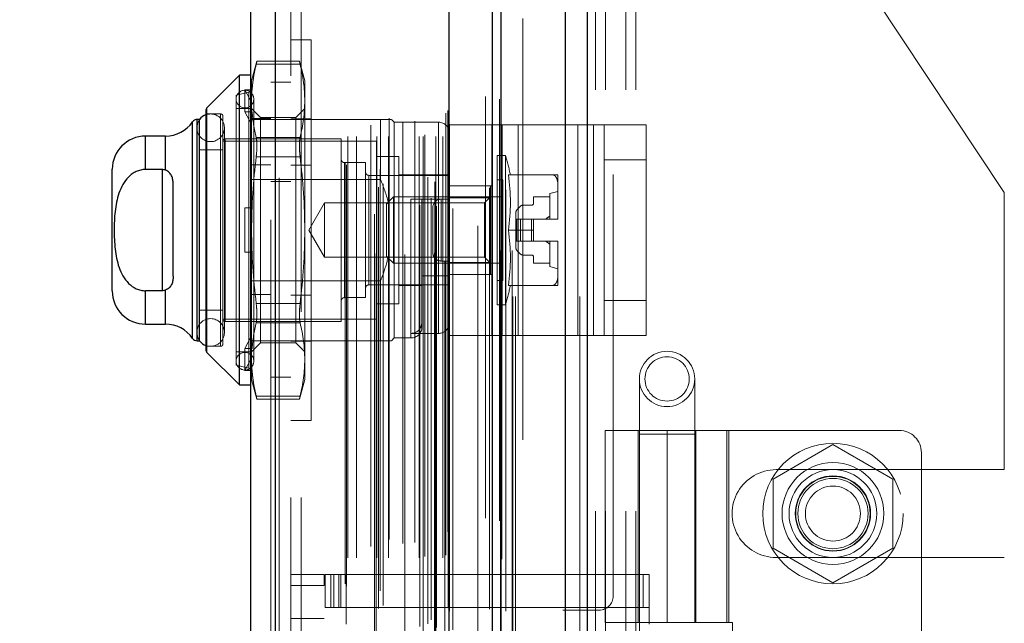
# Model space of a CAD drawing. Header units: inches. Extents: x 0.2 to 10.8, y 0.2 to 8.2.
# Tile 133 of 146: x 5.911 to 6.144, y 5.191 to 5.334. Entities that reach past the tile are written whole.
import ezdxf

# ---------------------------------------------------------------- set-up
doc = ezdxf.new("R2010")
doc.units = ezdxf.units.IN
doc.header["$MEASUREMENT"] = 0
doc.linetypes.add('HIDDEN', pattern=[0.07500000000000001, 0.05, -0.025])
doc.layers.add('DIMENSIONS', color=140, linetype='Continuous')
doc.styles.add('SLDTEXTSTYLE0', font='TXT', dxfattribs={"width": 0.7})
doc.dimstyles.new('SLDDIMSTYLE0', dxfattribs={"dimtxt": 0.0849609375, "dimasz": 0.13, "dimexe": 0, "dimexo": 0.0625, "dimgap": 0.021240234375, "dimtad": 0, "dimtih": 1, "dimtoh": 1, "dimlfac": 15, "dimrnd": 1e-09, "dimzin": 12, "dimdsep": 46, "dimtxsty": 'SLDTEXTSTYLE0', "dimsah": 1, "dimcen": 0.09, "dimadec": 0, "dimazin": 3, "dimtfac": 1, "dimtofl": 0, "dimtmove": 0, "dimatfit": 3, "dimfxl": 0, "dimfrac": 2, "dimtolj": 1, "dimtzin": 12, "dimarcsym": 0})

# ---------------------------------------------------------------- blocks, each defined once
blk = doc.blocks.new('_D_16')
at = {"layer": 'DIMENSIONS'}
for p, q in [((5.997191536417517, 5.35869554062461), (5.563346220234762, 5.358695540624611)), ((5.688346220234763, 5.358695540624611), (5.688346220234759, 4.423392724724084)), ((5.526772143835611, 4.269341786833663), (5.498242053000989, 4.269341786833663)), ((5.498242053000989, 4.269341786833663), (5.498242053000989, 4.13431092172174)), ((5.849920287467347, 4.269341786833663), (5.87845037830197, 4.269341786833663)), ((5.87845037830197, 4.269341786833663), (5.87845037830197, 4.13431092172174)), ((5.498242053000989, 4.13431092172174), (5.526772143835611, 4.13431092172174)), ((5.87845037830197, 4.13431092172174), (5.849920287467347, 4.13431092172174)), ((5.688346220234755, 3.326428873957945), (5.688346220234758, 4.115290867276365)), ((5.997191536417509, 3.326428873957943), (5.563346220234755, 3.326428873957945))]:
    blk.add_line(p, q, dxfattribs=at)
for points in [[(5.688346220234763, 5.358695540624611), (5.668346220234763, 5.228695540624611), (5.708346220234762, 5.228695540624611)], [(5.688346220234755, 3.326428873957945), (5.708346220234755, 3.456428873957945), (5.668346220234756, 3.456428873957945)]]:
    blk.add_solid(points, dxfattribs=at)
at = {"layer": 'DIMENSIONS', "char_height": 0.08333333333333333, "attachment_point": 1, "style": 'SLDTEXTSTYLE0'}
for s, insert in [('30.48', (5.52677213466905, 4.395784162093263)), ('774.3', (5.526772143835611, 4.241733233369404))]:
    blk.add_mtext(s, dxfattribs=dict(at, insert=insert))
blk = doc.blocks.new('_D_17')
at = {"layer": 'DIMENSIONS'}
for p, q in [((5.97272486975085, 5.450895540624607), (5.251643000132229, 5.450895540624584)), ((5.37664300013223, 5.450895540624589), (5.376643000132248, 4.913216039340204)), ((5.215068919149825, 4.783084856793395), (5.186538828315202, 4.783084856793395)), ((5.186538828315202, 4.783084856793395), (5.186538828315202, 4.648053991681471)), ((5.538217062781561, 4.783084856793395), (5.566747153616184, 4.783084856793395)), ((5.566747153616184, 4.783084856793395), (5.566747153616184, 4.648053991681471)), ((5.186538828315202, 4.648053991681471), (5.215068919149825, 4.648053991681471)), ((5.566747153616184, 4.648053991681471), (5.538217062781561, 4.648053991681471)), ((5.376643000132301, 3.234162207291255), (5.37664300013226, 4.494003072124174)), ((5.972724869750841, 3.234162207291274), (5.2516430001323, 3.234162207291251))]:
    blk.add_line(p, q, dxfattribs=at)
for points in [[(5.37664300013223, 5.450895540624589), (5.356643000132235, 5.320895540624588), (5.396643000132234, 5.32089554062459)], [(5.376643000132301, 3.234162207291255), (5.396643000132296, 3.364162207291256), (5.356643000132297, 3.364162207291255)]]:
    blk.add_solid(points, dxfattribs=at)
at = {"layer": 'DIMENSIONS', "char_height": 0.08333333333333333, "attachment_point": 1, "style": 'SLDTEXTSTYLE0'}
for s, insert in [('33.25', (5.215068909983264, 4.909527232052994)), ('844.6', (5.215068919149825, 4.755476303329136)), ('OPENING', (5.114605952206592, 4.601425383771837))]:
    blk.add_mtext(s, dxfattribs=dict(at, insert=insert))

msp = doc.modelspace()

# ---------------------------------------------------------------- linework, layer by layer
at = {"color": 7, "linetype": 'Continuous', "lineweight": 25}
for p, q in [((6.040094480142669, 3.168228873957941), (6.040094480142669, 5.523948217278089)), ((6.045185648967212, 5.52489243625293), (6.045185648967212, 3.168228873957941)), ((6.022724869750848, 3.168228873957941), (6.022724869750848, 5.516562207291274)), ((6.024833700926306, 3.168228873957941), (6.024833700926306, 5.516769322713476)), ((6.012482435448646, 3.189112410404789), (6.012482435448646, 5.495998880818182)), ((5.971265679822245, 3.196380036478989), (5.971265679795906, 5.488731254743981)), ((5.965315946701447, 5.48637513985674), (5.965315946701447, 3.198736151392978)), ((5.962691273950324, 5.320692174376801), (5.954971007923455, 5.312971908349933)), ((5.965315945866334, 5.320692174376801), (5.962691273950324, 5.320692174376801)), ((5.962691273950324, 5.247201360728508), (5.962691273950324, 5.320692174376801)), ((5.954817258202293, 5.255292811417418), (5.954817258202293, 5.312600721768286)), ((5.954971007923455, 5.254921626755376), (5.954971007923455, 5.312971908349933)), ((5.951573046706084, 5.258262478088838), (5.951573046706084, 5.309631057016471)), ((5.953218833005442, 5.31019348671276), (5.952650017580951, 5.31019348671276)), ((5.952650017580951, 5.25770004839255), (5.952650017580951, 5.31019348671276)), ((5.953242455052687, 5.25770004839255), (5.953242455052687, 5.31019348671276)), ((5.945111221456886, 5.306256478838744), (5.940381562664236, 5.306256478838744)), ((5.940381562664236, 5.298322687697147), (5.940381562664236, 5.306256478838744)), ((5.945111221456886, 5.298175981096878), (5.945111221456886, 5.306256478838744)), ((5.932507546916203, 5.269511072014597), (5.932507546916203, 5.298382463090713)), ((5.94431857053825, 5.298322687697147), (5.940381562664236, 5.298322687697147)), ((5.94431857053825, 5.298322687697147), (5.94431857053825, 5.269570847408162)), ((5.946943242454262, 5.272996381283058), (5.946943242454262, 5.294897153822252)), ((5.94431857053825, 5.269570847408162), (5.940381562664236, 5.269570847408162)), ((5.940381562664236, 5.261637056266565), (5.940381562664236, 5.269570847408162)), ((5.945111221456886, 5.261637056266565), (5.945111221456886, 5.269717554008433)), ((5.940381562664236, 5.261637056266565), (5.945111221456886, 5.261637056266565)), ((5.952650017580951, 5.25770004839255), (5.953218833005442, 5.25770004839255)), ((5.954971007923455, 5.254921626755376), (5.962691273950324, 5.247201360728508)), ((5.962691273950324, 5.247201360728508), (5.965315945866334, 5.247201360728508))]:
    msp.add_line(p, q, dxfattribs=at)
at = {"color": 7, "linetype": 'HIDDEN', "lineweight": 18}
for p, q in [((6.040094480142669, 3.168228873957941), (6.040094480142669, 5.523948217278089)), ((6.043488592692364, 3.168228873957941), (6.043488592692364, 5.523948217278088)), ((6.043488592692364, 3.168228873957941), (6.043488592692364, 5.523948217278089)), ((6.045185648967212, 5.52489243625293), (6.045185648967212, 3.168228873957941)), ((6.045185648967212, 3.168228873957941), (6.045185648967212, 5.524892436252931)), ((6.045185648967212, 3.168228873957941), (6.045185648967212, 5.524892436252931)), ((6.024833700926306, 3.168228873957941), (6.024833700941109, 5.516769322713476)), ((6.02752486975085, 3.168228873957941), (6.02752486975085, 5.516562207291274)), ((6.028227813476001, 3.168228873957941), (6.028227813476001, 5.516769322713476)), ((6.028227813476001, 3.168228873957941), (6.028227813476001, 5.516769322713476)), ((6.024630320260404, 3.179136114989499), (6.024630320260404, 5.50597517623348)), ((6.009102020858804, 3.186445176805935), (6.009102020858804, 5.498666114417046)), ((6.009102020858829, 3.18644517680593), (6.009102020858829, 5.49866611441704)), ((6.009442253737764, 3.189648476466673), (6.009442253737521, 5.495462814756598)), ((6.013315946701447, 3.189112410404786), (6.013315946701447, 5.495998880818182)), ((6.007391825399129, 3.190500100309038), (6.007391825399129, 5.494611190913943)), ((6.008185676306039, 3.19150400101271), (6.008185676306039, 5.493637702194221)), ((6.009034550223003, 5.495390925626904), (6.009034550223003, 3.189720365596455)), ((6.022026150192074, 5.494010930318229), (6.022026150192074, 3.191109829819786)), ((5.995652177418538, 3.194151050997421), (5.995652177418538, 5.490960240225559)), ((6.012181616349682, 3.194270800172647), (6.012181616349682, 5.490840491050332)), ((6.012181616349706, 3.194270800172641), (6.012181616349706, 5.490840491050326)), ((6.012542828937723, 3.193499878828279), (6.012542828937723, 5.4916114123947)), ((6.012564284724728, 3.193667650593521), (6.012564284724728, 5.491443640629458)), ((6.025916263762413, 3.193533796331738), (6.025916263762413, 5.491568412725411)), ((5.971265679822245, 5.488731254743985), (5.971265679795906, 3.19638003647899)), ((5.972099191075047, 3.196380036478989), (5.972099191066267, 5.48873125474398)), ((5.972099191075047, 5.488731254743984), (5.972099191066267, 3.19638003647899)), ((5.99679743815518, 3.194890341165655), (5.99679743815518, 5.490217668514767)), ((6.005473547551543, 5.489887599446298), (6.005473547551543, 3.195230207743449)), ((6.007367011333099, 3.19653779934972), (6.007367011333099, 5.488573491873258)), ((5.970115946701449, 5.486375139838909), (5.970115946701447, 3.198736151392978)), ((5.994707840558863, 5.487733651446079), (5.994707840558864, 3.197374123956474)), ((5.996119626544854, 3.198392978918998), (5.996119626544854, 5.486718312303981)), ((5.98775989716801, 3.200019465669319), (5.98775989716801, 5.485091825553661)), ((5.988106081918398, 3.19943488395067), (5.988106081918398, 5.485676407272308)), ((6.019276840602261, 5.484970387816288), (6.019276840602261, 3.200121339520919)), ((6.02497937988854, 3.205888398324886), (6.02497937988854, 5.479222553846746)), ((5.988426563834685, 3.206193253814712), (5.988426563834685, 5.478918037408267)), ((5.98842656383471, 3.206193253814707), (5.98842656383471, 5.478918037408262)), ((5.990452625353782, 3.206193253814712), (5.990452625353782, 5.478918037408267)), ((5.995110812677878, 5.478386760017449), (5.995110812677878, 3.206724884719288)), ((5.995280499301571, 3.206193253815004), (5.995280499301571, 5.478918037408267)), ((5.998036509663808, 3.206193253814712), (5.998036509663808, 5.478918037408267)), ((6.001934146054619, 5.478195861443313), (6.001934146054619, 3.206913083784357)), ((6.005373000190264, 3.206193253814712), (6.005373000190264, 5.478918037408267)), ((6.006311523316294, 5.478918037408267), (6.006311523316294, 3.206193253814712)), ((6.006311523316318, 3.206193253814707), (6.006311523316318, 5.478918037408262)), ((6.006644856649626, 3.206526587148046), (6.006644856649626, 5.478584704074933)), ((6.00897818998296, 5.478584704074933), (6.00897818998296, 3.206526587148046)), ((6.009311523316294, 3.206193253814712), (6.009311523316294, 5.478918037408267)), ((6.009311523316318, 5.478918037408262), (6.009311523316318, 3.206193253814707)), ((6.010970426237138, 3.206193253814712), (6.010970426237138, 5.478918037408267)), ((6.010970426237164, 3.206193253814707), (6.010970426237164, 5.478918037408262)), ((6.011644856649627, 3.20685992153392), (6.011644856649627, 5.478251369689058)), ((6.011644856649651, 3.206859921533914), (6.011644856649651, 5.478251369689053)), ((5.993899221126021, 3.208886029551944), (5.993899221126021, 5.476225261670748)), ((5.998251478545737, 3.210516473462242), (5.998251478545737, 5.474600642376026)), ((6.001496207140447, 3.209629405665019), (6.001496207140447, 5.475481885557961)), ((6.001496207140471, 3.209629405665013), (6.001496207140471, 5.475481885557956)), ((6.004340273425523, 3.209826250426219), (6.004340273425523, 5.47528391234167)), ((6.011449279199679, 5.476522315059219), (6.011449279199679, 3.208588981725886)), ((6.01170116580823, 3.21172379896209), (6.01170116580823, 5.473387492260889)), ((6.011701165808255, 3.211723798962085), (6.011701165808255, 5.473387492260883)), ((6.012138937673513, 3.212342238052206), (6.012138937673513, 5.472769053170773)), ((6.012138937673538, 3.2123422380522), (6.012138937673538, 5.472769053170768)), ((6.024399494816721, 3.214991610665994), (6.024399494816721, 5.470091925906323)), ((6.021092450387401, 3.2156146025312), (6.021092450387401, 5.469496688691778)), ((6.029924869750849, 3.234162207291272), (6.029924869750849, 5.450895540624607)), ((6.029924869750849, 3.234162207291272), (6.029924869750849, 5.450895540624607)), ((6.029924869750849, 3.234162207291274), (6.029924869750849, 5.450895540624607)), ((6.029924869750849, 3.234162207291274), (6.029924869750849, 5.450895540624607)), ((6.051391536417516, 5.19712887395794), (6.051391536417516, 5.450895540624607)), ((5.974915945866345, 5.42052231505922), (5.974915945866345, 3.264588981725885)), ((5.977315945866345, 5.420522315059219), (5.977315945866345, 3.264588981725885)), ((5.977315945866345, 5.42052231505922), (5.977315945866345, 3.264588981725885)), ((5.977315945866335, 3.264588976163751), (5.977315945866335, 5.420522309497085)), ((5.977315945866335, 3.264588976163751), (5.977315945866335, 5.420522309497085)), ((6.047191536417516, 4.91722887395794), (6.047191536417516, 5.358695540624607)), ((6.047191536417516, 4.917228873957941), (6.047191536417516, 5.358695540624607)), ((6.049591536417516, 4.917228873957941), (6.049591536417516, 5.358695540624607)), ((6.054391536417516, 4.917228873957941), (6.054391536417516, 5.358695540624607)), ((6.056791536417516, 4.917228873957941), (6.056791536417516, 5.358695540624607)), ((6.056791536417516, 4.917228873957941), (6.056791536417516, 5.358695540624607)), ((6.144191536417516, 5.292903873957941), (6.100491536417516, 5.358695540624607)), ((5.979715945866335, 5.329080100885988), (5.974915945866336, 5.329080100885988)), ((5.979715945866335, 5.329080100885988), (5.979715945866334, 5.23881343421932)), ((5.966829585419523, 5.324049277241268), (5.965578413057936, 5.319379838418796)), ((5.966664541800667, 5.323345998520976), (5.977090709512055, 5.323345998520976)), ((5.966664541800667, 5.323345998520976), (5.977090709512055, 5.323345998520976)), ((5.9769418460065, 5.324049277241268), (5.966813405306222, 5.324049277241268)), ((5.978176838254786, 5.319379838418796), (5.976925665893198, 5.324049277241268)), ((5.965578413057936, 5.316918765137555), (5.965578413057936, 5.319379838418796)), ((5.974915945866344, 5.319088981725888), (5.970115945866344, 5.319088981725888)), ((5.978176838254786, 5.314632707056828), (5.978176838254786, 5.319379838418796)), ((5.964909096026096, 5.316661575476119), (5.961903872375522, 5.315967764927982)), ((5.961903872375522, 5.251925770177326), (5.961903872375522, 5.315967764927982)), ((5.964003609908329, 5.312008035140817), (5.964003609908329, 5.317257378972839)), ((5.964003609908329, 5.317257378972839), (5.965682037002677, 5.317257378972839)), ((5.965578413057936, 5.31430309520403), (5.964003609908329, 5.317257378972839)), ((5.964909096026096, 5.251231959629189), (5.964909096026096, 5.316543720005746)), ((5.965682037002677, 5.317257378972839), (5.965578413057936, 5.316918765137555)), ((5.965578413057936, 5.316918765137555), (5.965578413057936, 5.31430309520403)), ((5.965578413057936, 5.31430309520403), (5.965578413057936, 5.311669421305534)), ((5.966103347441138, 5.25284440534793), (5.966103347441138, 5.315049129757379)), ((5.978176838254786, 5.283946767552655), (5.978176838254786, 5.314632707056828)), ((5.958229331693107, 5.311505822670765), (5.954817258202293, 5.311505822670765)), ((5.954971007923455, 5.312971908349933), (5.954971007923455, 5.254921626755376)), ((5.958229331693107, 5.256387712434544), (5.958229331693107, 5.311505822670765)), ((5.958754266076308, 5.256912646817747), (5.958754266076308, 5.310980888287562)), ((5.965315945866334, 5.312818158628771), (5.961903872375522, 5.312818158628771)), ((5.964003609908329, 5.312008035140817), (5.965682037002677, 5.312008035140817)), ((5.965578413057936, 5.309053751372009), (5.964003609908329, 5.312008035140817)), ((5.967709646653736, 5.31068692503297), (5.965578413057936, 5.312818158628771)), ((5.965682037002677, 5.312008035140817), (5.965578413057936, 5.311669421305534)), ((5.965578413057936, 5.283946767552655), (5.965578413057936, 5.311669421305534)), ((5.978176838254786, 5.31281815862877), (5.976045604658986, 5.31068692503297)), ((5.951573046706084, 5.309631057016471), (5.951573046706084, 5.258262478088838)), ((5.952650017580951, 5.31019348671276), (5.952650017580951, 5.25770004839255)), ((5.953242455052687, 5.31019348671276), (5.953218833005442, 5.31019348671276)), ((5.996155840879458, 5.31019348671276), (5.965315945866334, 5.31019348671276)), ((5.970115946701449, 5.310433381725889), (5.965315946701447, 5.310433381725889)), ((5.967709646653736, 5.307104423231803), (5.967709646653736, 5.31068692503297)), ((5.976045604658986, 5.31068692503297), (5.967709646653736, 5.31068692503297)), ((5.979715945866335, 5.310313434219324), (5.974915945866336, 5.310313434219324)), ((5.976045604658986, 5.307104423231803), (5.976045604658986, 5.31068692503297)), ((5.996155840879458, 5.295974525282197), (5.996155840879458, 5.31019348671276)), ((5.999436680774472, 5.309537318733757), (5.998780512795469, 5.31019348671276)), ((5.999436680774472, 5.258356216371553), (5.999436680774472, 5.309537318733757)), ((6.009935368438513, 5.309537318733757), (5.999436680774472, 5.309537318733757)), ((6.009935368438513, 5.259434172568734), (6.009935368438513, 5.309416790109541)), ((6.012560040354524, 5.258948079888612), (6.012560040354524, 5.308948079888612)), ((6.012560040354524, 5.308948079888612), (6.025061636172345, 5.308948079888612)), ((6.022560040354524, 5.258948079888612), (6.022560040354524, 5.308948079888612)), ((6.025061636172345, 5.258948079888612), (6.025061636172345, 5.308948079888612)), ((6.025061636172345, 5.308948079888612), (6.042975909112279, 5.308948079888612)), ((6.028810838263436, 5.258948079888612), (6.028810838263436, 5.308948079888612)), ((6.042975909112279, 5.258948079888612), (6.042975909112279, 5.308948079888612)), ((6.042975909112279, 5.308948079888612), (6.049226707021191, 5.308948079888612)), ((6.046725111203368, 5.258948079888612), (6.046725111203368, 5.308948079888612)), ((6.049226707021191, 5.308948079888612), (6.059226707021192, 5.308948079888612)), ((6.049226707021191, 5.300614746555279), (6.049226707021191, 5.308948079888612)), ((6.059226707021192, 5.308948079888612), (6.059226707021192, 5.300614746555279)), ((5.940381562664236, 5.306256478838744), (5.940381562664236, 5.298322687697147)), ((5.945111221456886, 5.306256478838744), (5.945111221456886, 5.298175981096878)), ((5.95256266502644, 5.308224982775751), (5.95256266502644, 5.259668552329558)), ((5.959124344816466, 5.259668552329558), (5.959124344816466, 5.308224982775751)), ((5.967709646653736, 5.257206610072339), (5.967709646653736, 5.307104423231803)), ((5.976045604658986, 5.257206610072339), (5.976045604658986, 5.307104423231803)), ((5.995237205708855, 5.305075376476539), (5.958754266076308, 5.305075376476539)), ((5.959279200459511, 5.262293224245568), (5.959279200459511, 5.305600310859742)), ((5.98683825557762, 5.305600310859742), (5.959279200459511, 5.305600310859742)), ((5.966664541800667, 5.30591941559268), (5.977090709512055, 5.30591941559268)), ((5.966664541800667, 5.30591941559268), (5.977090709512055, 5.30591941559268)), ((5.98683825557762, 5.262293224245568), (5.98683825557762, 5.305600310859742)), ((5.995237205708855, 5.26281815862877), (5.995237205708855, 5.305075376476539)), ((5.958754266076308, 5.30297563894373), (5.953242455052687, 5.30297563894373)), ((6.02384612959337, 5.266230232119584), (6.02384612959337, 5.301663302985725)), ((6.025799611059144, 5.301663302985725), (6.02384612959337, 5.301663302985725)), ((6.025799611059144, 5.266230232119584), (6.025799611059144, 5.301663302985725)), ((5.970115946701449, 5.299466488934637), (5.965315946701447, 5.299466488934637)), ((5.966664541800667, 5.301373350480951), (5.977090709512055, 5.30137335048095)), ((5.966664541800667, 5.30137335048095), (5.977090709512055, 5.30137335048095)), ((5.979715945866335, 5.299346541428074), (5.974915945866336, 5.299346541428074)), ((5.987625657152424, 5.26793626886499), (5.987625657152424, 5.299957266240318)), ((5.992612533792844, 5.299957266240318), (5.987625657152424, 5.299957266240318)), ((5.992612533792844, 5.26793626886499), (5.992612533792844, 5.299957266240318)), ((6.000486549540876, 5.301400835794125), (5.995237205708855, 5.301400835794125)), ((6.000486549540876, 5.266492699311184), (6.000486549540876, 5.301400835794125)), ((6.049226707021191, 5.267281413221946), (6.049226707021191, 5.300614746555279)), ((6.049226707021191, 5.300614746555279), (6.059226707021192, 5.300614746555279)), ((6.059226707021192, 5.267281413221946), (6.059226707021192, 5.300614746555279)), ((5.94431857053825, 5.298322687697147), (5.94431857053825, 5.269570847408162)), ((6.012560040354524, 5.296938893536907), (5.993399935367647, 5.296938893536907)), ((6.012560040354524, 5.297070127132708), (6.000486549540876, 5.297070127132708)), ((6.026510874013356, 5.297070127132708), (6.037020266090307, 5.297070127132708)), ((6.038281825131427, 5.294321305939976), (6.038281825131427, 5.297070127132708)), ((5.996155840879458, 5.295974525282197), (5.965315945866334, 5.295974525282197)), ((5.974915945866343, 5.295522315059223), (5.970115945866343, 5.295522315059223)), ((5.993399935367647, 5.270954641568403), (5.993399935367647, 5.296817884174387)), ((6.025158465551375, 5.295889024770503), (6.02384612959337, 5.295889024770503)), ((6.025158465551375, 5.272004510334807), (6.025158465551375, 5.295889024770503)), ((6.012560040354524, 5.294448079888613), (6.022560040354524, 5.294448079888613)), ((6.022271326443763, 5.294445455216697), (6.012560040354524, 5.294445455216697)), ((6.022271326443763, 5.291600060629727), (6.022271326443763, 5.294445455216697)), ((6.038281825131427, 5.293133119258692), (6.036313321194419, 5.29260818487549)), ((6.036313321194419, 5.286571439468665), (6.036313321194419, 5.29260818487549)), ((6.038281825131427, 5.286695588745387), (6.038281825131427, 5.294321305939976)), ((6.144191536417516, 5.227112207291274), (6.144191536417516, 5.292903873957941)), ((5.98290387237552, 5.290399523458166), (5.979178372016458, 5.283946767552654)), ((5.98290387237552, 5.277494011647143), (5.98290387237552, 5.290399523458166)), ((6.020850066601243, 5.290399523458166), (5.98290387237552, 5.290399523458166)), ((5.999209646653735, 5.291820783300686), (5.997599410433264, 5.290210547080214)), ((5.997599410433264, 5.277682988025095), (5.997599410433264, 5.290210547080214)), ((5.999209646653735, 5.276072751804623), (5.999209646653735, 5.291820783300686)), ((6.025158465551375, 5.291820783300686), (5.999209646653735, 5.291820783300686)), ((6.009935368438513, 5.291295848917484), (6.003373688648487, 5.291295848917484)), ((6.003373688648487, 5.291295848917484), (6.003373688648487, 5.258472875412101)), ((6.005998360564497, 5.260980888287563), (6.005998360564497, 5.291295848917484)), ((6.010560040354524, 5.291281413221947), (6.010560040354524, 5.276614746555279)), ((6.010560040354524, 5.291281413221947), (6.012560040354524, 5.291281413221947)), ((6.010560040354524, 5.276614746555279), (6.010560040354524, 5.291281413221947)), ((6.022271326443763, 5.291600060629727), (6.012560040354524, 5.291600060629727)), ((6.022271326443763, 5.291820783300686), (6.020850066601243, 5.290399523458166)), ((6.020850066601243, 5.277494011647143), (6.020850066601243, 5.290399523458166)), ((6.022271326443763, 5.276293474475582), (6.022271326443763, 5.291600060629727)), ((6.031982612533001, 5.289852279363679), (6.029946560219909, 5.289852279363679)), ((6.036313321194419, 5.291820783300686), (6.032507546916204, 5.291820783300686)), ((6.032507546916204, 5.291820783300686), (6.032507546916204, 5.29037721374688)), ((5.964003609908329, 5.278697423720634), (5.964003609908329, 5.289196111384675)), ((5.964003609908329, 5.289196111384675), (5.965578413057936, 5.289196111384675)), ((5.965682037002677, 5.289196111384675), (5.965578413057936, 5.289196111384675)), ((6.008560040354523, 5.289281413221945), (6.008560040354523, 5.278614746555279)), ((6.028308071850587, 5.288213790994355), (6.028308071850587, 5.286571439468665)), ((6.02938978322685, 5.289621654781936), (6.02853869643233, 5.288770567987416)), ((6.028308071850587, 5.286571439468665), (6.028308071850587, 5.281322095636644)), ((6.02853869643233, 5.286571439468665), (6.028308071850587, 5.286571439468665)), ((6.02938978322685, 5.286571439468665), (6.02853869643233, 5.286571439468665)), ((6.02853869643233, 5.286571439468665), (6.02853869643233, 5.281322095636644)), ((6.02853869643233, 5.286571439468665), (6.02853869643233, 5.281322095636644)), ((6.029946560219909, 5.286571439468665), (6.02938978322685, 5.286571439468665)), ((6.02938978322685, 5.286571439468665), (6.02938978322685, 5.281322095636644)), ((6.02938978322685, 5.286571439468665), (6.02938978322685, 5.281322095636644)), ((6.029946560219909, 5.286571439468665), (6.029946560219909, 5.281322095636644)), ((6.031982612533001, 5.286571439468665), (6.029946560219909, 5.286571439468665)), ((6.029946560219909, 5.286571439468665), (6.029946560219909, 5.281322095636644)), ((6.031982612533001, 5.286571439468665), (6.031982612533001, 5.281322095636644)), ((6.032507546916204, 5.286571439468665), (6.031982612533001, 5.286571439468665)), ((6.031982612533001, 5.286571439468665), (6.031982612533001, 5.281322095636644)), ((6.032507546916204, 5.286571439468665), (6.038281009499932, 5.286571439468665)), ((6.032507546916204, 5.283946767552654), (6.032507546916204, 5.286571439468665)), ((6.038281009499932, 5.286571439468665), (6.038281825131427, 5.286571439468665)), ((6.038281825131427, 5.286571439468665), (6.038281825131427, 5.286695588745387)), ((6.038281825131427, 5.286695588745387), (6.038281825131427, 5.286571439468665)), ((5.965578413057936, 5.256224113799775), (5.965578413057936, 5.283946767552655)), ((5.978176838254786, 5.253260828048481), (5.978176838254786, 5.283946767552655)), ((5.979178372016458, 5.283946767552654), (5.98290387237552, 5.277494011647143)), ((6.026510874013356, 5.283946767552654), (6.032507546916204, 5.283946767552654)), ((6.032507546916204, 5.283946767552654), (6.032507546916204, 5.281322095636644)), ((6.02853869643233, 5.281322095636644), (6.028308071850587, 5.281322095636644)), ((6.028308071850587, 5.281322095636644), (6.028308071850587, 5.279679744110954)), ((6.02938978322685, 5.281322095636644), (6.02853869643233, 5.281322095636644)), ((6.029946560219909, 5.281322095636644), (6.02938978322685, 5.281322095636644)), ((6.031982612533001, 5.281322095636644), (6.029946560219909, 5.281322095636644)), ((6.032507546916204, 5.281322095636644), (6.031982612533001, 5.281322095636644)), ((6.032507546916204, 5.281322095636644), (6.038281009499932, 5.281322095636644)), ((6.036313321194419, 5.27528535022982), (6.036313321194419, 5.281322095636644)), ((6.038281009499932, 5.281322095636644), (6.038281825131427, 5.281322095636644)), ((6.038281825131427, 5.281197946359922), (6.038281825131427, 5.281322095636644)), ((6.038281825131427, 5.281322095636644), (6.038281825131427, 5.281197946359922)), ((6.038281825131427, 5.273572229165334), (6.038281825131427, 5.281197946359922)), ((5.964003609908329, 5.278697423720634), (5.965578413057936, 5.278697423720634)), ((5.965682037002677, 5.278697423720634), (5.965578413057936, 5.278697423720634)), ((6.02853869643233, 5.279122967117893), (6.02938978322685, 5.278271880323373)), ((5.98290387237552, 5.277494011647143), (6.020850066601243, 5.277494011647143)), ((5.997599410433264, 5.277682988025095), (5.999209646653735, 5.276072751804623)), ((5.999209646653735, 5.276072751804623), (6.025158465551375, 5.276072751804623)), ((6.010560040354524, 5.276614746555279), (6.012560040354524, 5.276614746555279)), ((6.022271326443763, 5.276293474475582), (6.012560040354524, 5.276293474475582)), ((6.020850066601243, 5.277494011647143), (6.022271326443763, 5.276072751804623)), ((6.022271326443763, 5.273448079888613), (6.022271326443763, 5.276293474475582)), ((6.029946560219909, 5.278041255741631), (6.031982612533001, 5.278041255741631)), ((6.032507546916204, 5.277516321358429), (6.032507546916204, 5.276072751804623)), ((6.032507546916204, 5.276072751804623), (6.036313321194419, 5.276072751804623)), ((6.036313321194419, 5.27528535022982), (6.038281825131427, 5.274760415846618)), ((6.038281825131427, 5.270823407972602), (6.038281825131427, 5.273572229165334)), ((5.996155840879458, 5.271919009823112), (5.965315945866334, 5.271919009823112)), ((5.996155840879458, 5.25770004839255), (5.996155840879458, 5.271919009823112)), ((6.012560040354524, 5.273074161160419), (6.005998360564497, 5.273074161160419)), ((6.012560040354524, 5.273448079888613), (6.022560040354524, 5.273448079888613)), ((6.02384612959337, 5.272004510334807), (6.025158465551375, 5.272004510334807)), ((5.940381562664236, 5.269570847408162), (5.940381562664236, 5.261637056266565)), ((5.945111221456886, 5.269717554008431), (5.945111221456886, 5.261637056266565)), ((5.993399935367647, 5.270954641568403), (6.012560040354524, 5.270954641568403)), ((6.000486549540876, 5.270823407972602), (6.005998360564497, 5.270823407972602)), ((6.026510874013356, 5.270823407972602), (6.037020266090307, 5.270823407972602)), ((5.970115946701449, 5.268666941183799), (5.965315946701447, 5.268666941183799)), ((5.966664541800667, 5.266520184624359), (5.977090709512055, 5.26652018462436)), ((5.966664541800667, 5.266520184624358), (5.977090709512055, 5.266520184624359)), ((5.979715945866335, 5.268546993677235), (5.974915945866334, 5.268546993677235)), ((5.987625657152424, 5.26793626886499), (5.992612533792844, 5.26793626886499)), ((5.995237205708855, 5.266492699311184), (6.000486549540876, 5.266492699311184)), ((6.049226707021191, 5.267281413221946), (6.059226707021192, 5.267281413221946)), ((6.049226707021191, 5.258948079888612), (6.049226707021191, 5.267281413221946)), ((6.059226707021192, 5.267281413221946), (6.059226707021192, 5.258948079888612)), ((5.953242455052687, 5.264917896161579), (5.958754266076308, 5.264917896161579)), ((6.02384612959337, 5.266230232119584), (6.025799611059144, 5.266230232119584)), ((5.958754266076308, 5.26281815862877), (5.995237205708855, 5.26281815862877)), ((5.959279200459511, 5.262293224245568), (5.98683825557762, 5.262293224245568)), ((5.966664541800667, 5.261974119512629), (5.977090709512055, 5.261974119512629)), ((5.966664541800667, 5.261974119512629), (5.977090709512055, 5.261974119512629)), ((5.953218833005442, 5.25770004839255), (5.953242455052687, 5.25770004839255)), ((5.964003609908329, 5.255885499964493), (5.965578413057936, 5.258839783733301)), ((5.970115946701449, 5.257700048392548), (5.965315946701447, 5.257700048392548)), ((5.965578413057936, 5.255075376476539), (5.967709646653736, 5.257206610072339)), ((5.967709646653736, 5.257206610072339), (5.976045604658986, 5.257206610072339)), ((5.996155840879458, 5.25770004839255), (5.970115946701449, 5.25770004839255)), ((5.979715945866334, 5.257580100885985), (5.974915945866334, 5.257580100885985)), ((5.976045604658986, 5.257206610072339), (5.978176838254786, 5.255075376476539)), ((5.998780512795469, 5.25770004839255), (5.999436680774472, 5.258356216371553)), ((5.999436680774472, 5.258356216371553), (6.003373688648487, 5.258356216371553)), ((6.009935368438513, 5.259434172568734), (6.003373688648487, 5.259434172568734)), ((6.012560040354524, 5.258948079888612), (6.025061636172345, 5.258948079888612)), ((6.025061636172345, 5.258948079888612), (6.042975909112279, 5.258948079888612)), ((6.042975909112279, 5.258948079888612), (6.049226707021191, 5.258948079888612)), ((6.049226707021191, 5.258948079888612), (6.059226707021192, 5.258948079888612)), ((5.954817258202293, 5.256387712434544), (5.958229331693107, 5.256387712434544)), ((5.961903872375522, 5.255075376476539), (5.965315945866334, 5.255075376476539)), ((5.965682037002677, 5.255885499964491), (5.964003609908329, 5.255885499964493)), ((5.964003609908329, 5.255885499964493), (5.964003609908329, 5.250636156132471)), ((5.965682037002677, 5.255885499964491), (5.965578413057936, 5.256224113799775)), ((5.965578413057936, 5.256224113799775), (5.965578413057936, 5.253590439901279)), ((5.964003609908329, 5.250636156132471), (5.965578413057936, 5.253590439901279)), ((5.965578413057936, 5.250974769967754), (5.965578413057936, 5.253590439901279)), ((5.978176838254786, 5.248513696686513), (5.978176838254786, 5.253260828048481)), ((5.961903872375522, 5.251925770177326), (5.964909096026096, 5.251231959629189)), ((5.965682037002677, 5.250636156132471), (5.964003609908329, 5.250636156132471)), ((5.965682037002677, 5.250636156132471), (5.965578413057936, 5.250974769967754)), ((5.965578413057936, 5.248513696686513), (5.965578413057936, 5.250974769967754)), ((5.965578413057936, 5.248513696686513), (5.966829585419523, 5.243844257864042)), ((5.970115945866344, 5.249088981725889), (5.974915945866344, 5.249088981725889)), ((5.976925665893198, 5.243844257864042), (5.978176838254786, 5.248513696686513)), ((6.057593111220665, 5.248635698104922), (6.057593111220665, 5.235512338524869)), ((6.070716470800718, 5.235512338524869), (6.070716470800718, 5.248635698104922)), ((5.966664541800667, 5.244547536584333), (5.977090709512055, 5.244547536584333)), ((5.966664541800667, 5.244547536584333), (5.977090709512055, 5.244547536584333)), ((5.966813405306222, 5.243844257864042), (5.9769418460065, 5.243844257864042)), ((5.974915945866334, 5.23881343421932), (5.979715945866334, 5.23881343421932)), ((6.049456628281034, 5.23639422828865), (6.07885295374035, 5.23639422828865)), ((6.049456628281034, 5.23639422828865), (6.049456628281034, 5.190856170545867)), ((6.057330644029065, 5.23639422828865), (6.057330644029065, 5.190856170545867)), ((6.064154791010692, 5.23639422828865), (6.064154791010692, 5.190856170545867)), ((6.064154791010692, 5.190856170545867), (6.064154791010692, 5.23639422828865)), ((6.07074641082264, 5.23639422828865), (6.07074641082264, 5.190856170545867)), ((6.07097893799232, 5.190856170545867), (6.07097893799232, 5.23639422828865)), ((6.078352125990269, 5.190856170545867), (6.078352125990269, 5.23639422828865)), ((6.119272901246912, 5.23639422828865), (6.07885295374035, 5.23639422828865)), ((6.07885295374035, 5.190856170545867), (6.07885295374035, 5.23639422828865)), ((6.070716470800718, 5.235512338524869), (6.057593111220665, 5.235512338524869)), ((6.057593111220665, 5.235512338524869), (6.057593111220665, 5.038661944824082)), ((6.070716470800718, 5.038661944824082), (6.070716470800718, 5.235512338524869)), ((6.10352486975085, 5.233092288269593), (6.08932486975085, 5.2248939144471)), ((6.11772486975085, 5.2248939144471), (6.10352486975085, 5.233092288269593)), ((6.124522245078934, 5.231144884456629), (6.124522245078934, 5.044793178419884)), ((6.09002486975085, 5.227112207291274), (6.144191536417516, 5.227112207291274)), ((6.08932486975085, 5.2248939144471), (6.08932486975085, 5.208497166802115)), ((6.117724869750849, 5.208497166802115), (6.11772486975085, 5.2248939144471)), ((6.08932486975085, 5.208497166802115), (6.10352486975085, 5.200298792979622)), ((6.10352486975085, 5.200298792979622), (6.117724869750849, 5.208497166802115)), ((6.09002486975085, 5.206278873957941), (6.144191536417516, 5.206278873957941)), ((6.144191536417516, 5.069645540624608), (6.144191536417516, 5.206278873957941)), ((5.974915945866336, 5.202273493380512), (5.982789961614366, 5.202273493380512)), ((5.982789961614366, 5.202273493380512), (5.982789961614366, 5.199648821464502)), ((5.983052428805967, 5.194399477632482), (5.983052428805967, 5.202273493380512)), ((5.983052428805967, 5.202273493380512), (5.984364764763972, 5.202273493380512)), ((5.984364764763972, 5.194399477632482), (5.984364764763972, 5.202273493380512)), ((5.985047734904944, 5.202273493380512), (5.984364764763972, 5.202273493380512)), ((5.984364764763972, 5.194399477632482), (5.984364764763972, 5.202273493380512)), ((5.985047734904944, 5.194399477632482), (5.985047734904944, 5.202273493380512)), ((5.985047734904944, 5.202273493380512), (5.986238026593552, 5.202273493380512)), ((5.986238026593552, 5.194399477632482), (5.986238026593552, 5.202273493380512)), ((6.058520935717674, 5.202273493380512), (5.986238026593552, 5.202273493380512)), ((5.986726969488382, 5.202273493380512), (5.986726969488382, 5.194399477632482)), ((5.988039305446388, 5.202273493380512), (5.988039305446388, 5.194399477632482)), ((6.058520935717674, 5.194399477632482), (6.058520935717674, 5.202273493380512)), ((6.058520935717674, 5.202273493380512), (6.059955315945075, 5.202273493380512)), ((6.059955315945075, 5.194399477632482), (6.059955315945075, 5.202273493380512)), ((5.974915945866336, 5.199648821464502), (5.982789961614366, 5.199648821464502)), ((5.974915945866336, 5.199648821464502), (5.982789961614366, 5.199648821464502)), ((5.982789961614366, 5.07628924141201), (5.982789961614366, 5.199648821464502)), ((5.984364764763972, 5.194399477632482), (5.983052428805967, 5.194399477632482)), ((5.985047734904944, 5.194399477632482), (5.984364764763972, 5.194399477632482)), ((5.986238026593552, 5.194399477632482), (5.985047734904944, 5.194399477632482)), ((6.058520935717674, 5.194399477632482), (5.986238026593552, 5.194399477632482)), ((5.988039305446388, 5.194399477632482), (5.988039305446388, 5.190462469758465)), ((6.059955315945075, 5.194399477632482), (6.058520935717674, 5.194399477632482)), ((6.059955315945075, 5.194399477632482), (6.059955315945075, 5.190462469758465)), ((5.982789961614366, 5.191774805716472), (5.974915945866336, 5.191774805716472)), ((6.039391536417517, 5.193795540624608), (6.048058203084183, 5.193795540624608)), ((6.039391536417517, 5.082128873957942), (6.039391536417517, 5.193795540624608)), ((6.078852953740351, 5.190856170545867), (6.049456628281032, 5.190856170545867)), ((6.07885295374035, 5.190856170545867), (6.079664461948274, 5.190856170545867)), ((6.079664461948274, 5.190856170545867), (6.079664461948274, 5.085081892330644))]:
    msp.add_line(p, q, dxfattribs=at)
at = {"color": 7, "linetype": 'HIDDEN', "lineweight": 18, "flags": 128}
for points in [[(6.027436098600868, 3.179087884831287), (6.027436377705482, 4.319024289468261), (6.027436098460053, 5.506019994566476)], [(6.027436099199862, 3.179090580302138), (6.027436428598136, 4.333343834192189), (6.027436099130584, 5.506020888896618)], [(6.025916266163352, 3.193524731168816), (6.025916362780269, 4.366719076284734), (6.025916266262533, 5.491588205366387)], [(6.024979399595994, 3.205902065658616), (6.024979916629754, 4.295488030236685), (6.024979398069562, 5.479223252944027)], [(6.019286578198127, 5.477858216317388), (6.019286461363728, 4.351752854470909), (6.019286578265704, 3.207251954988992)], [(6.019286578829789, 5.477860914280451), (6.019286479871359, 4.366084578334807), (6.01928657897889, 3.207251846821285)], [(5.953218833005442, 5.31019348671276), (5.952812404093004, 5.309480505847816), (5.95256266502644, 5.308224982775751)], [(5.95256266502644, 5.259668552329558), (5.952812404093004, 5.258413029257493), (5.953218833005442, 5.25770004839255)]]:
    msp.add_lwpolyline(points, dxfattribs=at)
at = {"color": 7, "linetype": 'HIDDEN', "lineweight": 18}
for centre, radius in [((6.064154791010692, 5.248635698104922), 0.006561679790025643), ((6.064154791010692, 5.248635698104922), 0.005249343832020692), ((6.10352486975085, 5.216695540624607), 0.0166666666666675), ((6.10352486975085, 5.21670918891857), 0.01207349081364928), ((6.10352486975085, 5.216695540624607), 0.01041666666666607), ((6.10352486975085, 5.21670918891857), 0.008923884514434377), ((6.10352486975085, 5.216695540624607), 0.00883333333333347), ((6.10352486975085, 5.216695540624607), 0.00833333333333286), ((6.10352486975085, 5.216695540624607), 0.006529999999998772)]:
    msp.add_circle(centre, radius, dxfattribs=at)
for centre, radius, start, end in [((5.964003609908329, 5.315049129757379), 0.002099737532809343, 0, 180), ((5.964791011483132, 5.317173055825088), 0.0005249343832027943, 283.0000000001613, 0), ((5.964003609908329, 5.315049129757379), 0.002099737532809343, 180, 0), ((5.955843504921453, 5.308224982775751), 0.003280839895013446, 0, 108.2280527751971), ((5.958229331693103, 5.31098088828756), 0.0005249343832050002, 2.908299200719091e-10, 89.99999999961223), ((6.009935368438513, 5.306912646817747), 0.00262467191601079, 0, 90), ((5.955843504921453, 5.308224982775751), 0.003280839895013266, 180, 0), ((5.959279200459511, 5.305075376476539), 0.0005249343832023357, 90, 180), ((5.966932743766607, 5.283946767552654), 0.06147506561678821, 12.32604560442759, 16.74966025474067), ((5.987625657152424, 5.300744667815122), 0.0007874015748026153, 180, 270.0000000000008), ((5.993399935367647, 5.29772629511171), 0.0007874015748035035, 180, 270.0000000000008), ((5.981877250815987, 5.290508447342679), 0.04511336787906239, 351.6367379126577, 8.363262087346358), ((6.010560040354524, 5.289281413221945), 0.002000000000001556, 90, 180), ((6.029946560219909, 5.289064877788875), 0.0007874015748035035, 90, 134.9999999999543), ((6.031982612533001, 5.29037721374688), 0.0005249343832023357, 270.0000000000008, 0), ((6.02909547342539, 5.288213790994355), 0.0007874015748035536, 135, 180), ((6.028983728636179, 5.286694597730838), 0.009298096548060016, 359.2410645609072, 0.006106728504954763), ((6.028983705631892, 5.286694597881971), 0.00929811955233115, 359.2410655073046, 0.006105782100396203), ((5.981877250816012, 5.277385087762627), 0.04511336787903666, 351.6367379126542, 8.363262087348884), ((6.028983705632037, 5.281198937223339), 0.009298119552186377, 359.9938942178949, 0.7589344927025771), ((6.028983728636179, 5.281198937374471), 0.009298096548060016, 359.9938932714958, 0.7589354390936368), ((6.010560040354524, 5.278614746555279), 0.002000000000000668, 180, 270.0000000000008), ((6.02909547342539, 5.279679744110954), 0.0007874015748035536, 180, 225.0000000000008), ((6.029946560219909, 5.278828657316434), 0.0007874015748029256, 225.0000000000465, 270.0000000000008), ((6.031982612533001, 5.277516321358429), 0.0005249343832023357, 0, 90), ((5.993399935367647, 5.270167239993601), 0.0007874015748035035, 90, 180.0000000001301), ((5.966932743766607, 5.283946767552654), 0.06147506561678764, 343.2503397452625, 347.6739543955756), ((5.987625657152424, 5.267148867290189), 0.0007874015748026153, 90, 180.0000000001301), ((5.955843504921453, 5.259668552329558), 0.003280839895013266, 0, 180), ((5.959279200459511, 5.26281815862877), 0.0005249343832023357, 180, 270.0000000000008), ((5.955843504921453, 5.259668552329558), 0.003280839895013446, 251.7719472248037, 0), ((6.003373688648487, 5.260980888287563), 0.00262467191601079, 270.0000000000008, 0), ((5.958229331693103, 5.256912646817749), 0.0005249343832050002, 270.0000000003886, 359.99999999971), ((5.964003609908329, 5.25284440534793), 0.002099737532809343, 0, 180), ((5.964003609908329, 5.25284440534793), 0.002099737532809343, 180, 0), ((5.964791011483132, 5.250720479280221), 0.0005249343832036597, 0, 76.99999999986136), ((6.119272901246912, 5.231144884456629), 0.00524934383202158, 0, 90), ((6.09002486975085, 5.216695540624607), 0.01041666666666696, 90, 270.0000000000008), ((6.048058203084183, 5.19712887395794), 0.003333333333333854, 270.0000000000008, 0)]:
    msp.add_arc(centre, radius, start, end, dxfattribs=at)
at = {"color": 7, "linetype": 'Continuous', "lineweight": 25}
for centre, radius, start, end in [((5.955843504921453, 5.308224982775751), 0.003280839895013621, 108.2280527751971, 143.1301023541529), ((5.955342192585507, 5.312600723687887), 0.0005249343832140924, 135.0000000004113, 179.9999999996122), ((5.945111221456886, 5.314130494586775), 0.007874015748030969, 270.0000000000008, 325.1500954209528), ((5.952650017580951, 5.308881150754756), 0.001312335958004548, 90, 145.1500954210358), ((5.940381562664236, 5.298382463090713), 0.00787401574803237, 90, 180), ((5.940381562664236, 5.269511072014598), 0.007874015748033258, 180.0000000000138, 270.0000000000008), ((5.945111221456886, 5.253763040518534), 0.007874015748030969, 34.84990457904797, 90), ((5.952650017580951, 5.259012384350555), 0.001312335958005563, 214.8499045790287, 270.0000000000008), ((5.955843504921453, 5.259668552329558), 0.003280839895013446, 216.8698976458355, 251.7719472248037), ((5.955342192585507, 5.255292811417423), 0.0005249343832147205, 180.0000000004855, 224.9999999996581)]:
    msp.add_arc(centre, radius, start, end, dxfattribs=at)
at = {"color": 7, "linetype": 'HIDDEN', "lineweight": 18}
for points in [[(5.965578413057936, 5.314632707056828), (5.965578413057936, 5.317548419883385), (5.965979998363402, 5.320451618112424), (5.966664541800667, 5.323345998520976)], [(5.965682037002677, 5.317257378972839), (5.9658419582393, 5.319293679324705), (5.966185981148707, 5.321322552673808), (5.966664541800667, 5.323345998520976)], [(5.978176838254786, 5.314632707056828), (5.978176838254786, 5.317548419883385), (5.97777525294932, 5.320451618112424), (5.977090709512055, 5.323345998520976)], [(5.977090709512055, 5.30591941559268), (5.97777525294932, 5.308813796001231), (5.978176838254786, 5.311716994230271), (5.978176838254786, 5.314632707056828)], [(5.966664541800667, 5.30591941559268), (5.966185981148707, 5.307942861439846), (5.9658419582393, 5.30997173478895), (5.965682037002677, 5.312008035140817)], [(5.966664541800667, 5.301373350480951), (5.965979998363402, 5.295584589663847), (5.965578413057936, 5.289778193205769), (5.965578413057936, 5.283946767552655)], [(5.978176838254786, 5.283946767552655), (5.978176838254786, 5.289778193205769), (5.97777525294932, 5.295584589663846), (5.977090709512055, 5.30137335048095)], [(6.036313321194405, 5.287255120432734), (6.03600013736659, 5.28703066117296), (6.035688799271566, 5.286803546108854), (6.035381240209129, 5.286571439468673)], [(5.965578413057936, 5.283946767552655), (5.965578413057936, 5.27811534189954), (5.965979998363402, 5.272308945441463), (5.966664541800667, 5.266520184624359)], [(5.977090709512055, 5.26652018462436), (5.97777525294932, 5.272308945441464), (5.978176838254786, 5.278115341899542), (5.978176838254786, 5.283946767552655)], [(6.035381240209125, 5.281322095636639), (6.035688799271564, 5.281089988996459), (6.036000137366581, 5.280862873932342), (6.036313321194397, 5.280638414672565)], [(5.966664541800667, 5.261974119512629), (5.966185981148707, 5.259950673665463), (5.9658419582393, 5.257921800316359), (5.965682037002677, 5.255885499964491)], [(5.978176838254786, 5.253260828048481), (5.978176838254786, 5.256176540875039), (5.97777525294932, 5.259079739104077), (5.977090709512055, 5.261974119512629)], [(5.966664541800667, 5.244547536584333), (5.965979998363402, 5.247441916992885), (5.965578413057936, 5.250345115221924), (5.965578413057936, 5.253260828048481)], [(5.977090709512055, 5.244547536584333), (5.97777525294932, 5.247441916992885), (5.978176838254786, 5.250345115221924), (5.978176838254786, 5.253260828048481)], [(5.965682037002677, 5.250636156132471), (5.9658419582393, 5.248599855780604), (5.966185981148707, 5.246570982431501), (5.966664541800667, 5.244547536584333)]]:
    msp.add_open_spline(points, degree=3, dxfattribs=at)
for points, knots in [([(5.966813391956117, 5.323979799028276), (5.966817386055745, 5.323996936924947), (5.966830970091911, 5.324055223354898), (5.966752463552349, 5.323718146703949), (5.966676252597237, 5.323395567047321), (5.966664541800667, 5.323345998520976)], [0, 0, 0, 0, 0.2606228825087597, 0.8863851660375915, 1, 1, 1, 1]), ([(5.977090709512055, 5.323345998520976), (5.977029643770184, 5.323605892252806), (5.976932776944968, 5.324018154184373), (5.976939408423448, 5.323990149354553), (5.976941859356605, 5.323979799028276)], [0, 0, 0, 0, 0.6304092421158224, 1, 1, 1, 1]), ([(5.998706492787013, 5.31019348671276), (5.998662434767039, 5.31019348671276), (5.998563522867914, 5.31019348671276), (5.997427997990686, 5.31019348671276), (5.996454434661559, 5.31019348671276), (5.996155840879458, 5.31019348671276)], [0, 0, 0, 0, 0.3576770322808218, 0.8029982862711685, 1, 1, 1, 1]), ([(5.966664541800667, 5.30591941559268), (5.966718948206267, 5.305689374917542), (5.966759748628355, 5.305412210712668), (5.966815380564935, 5.30476485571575), (5.966829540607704, 5.30439552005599), (5.966829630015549, 5.303604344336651), (5.966815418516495, 5.303171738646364), (5.966760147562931, 5.302290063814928), (5.966718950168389, 5.301833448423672), (5.966664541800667, 5.301373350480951)], [0, 0, 0, 0, 0.25, 0.25, 0.5, 0.5, 0.75, 0.75, 1, 1, 1, 1]), ([(5.977090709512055, 5.30137335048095), (5.977036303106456, 5.301833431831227), (5.976995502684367, 5.302284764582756), (5.976939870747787, 5.303170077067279), (5.976925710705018, 5.303600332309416), (5.976925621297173, 5.304391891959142), (5.976939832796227, 5.304763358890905), (5.976995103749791, 5.305408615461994), (5.977036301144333, 5.30568936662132), (5.977090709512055, 5.30591941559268)], [0, 0, 0, 0, 0.25, 0.25, 0.5, 0.5, 0.75, 0.75, 1, 1, 1, 1]), ([(6.038281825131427, 5.294321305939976), (6.038281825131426, 5.294850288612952), (6.038245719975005, 5.295379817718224), (6.038015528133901, 5.29614927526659), (6.037908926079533, 5.29640162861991), (6.037661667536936, 5.296732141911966), (6.03756181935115, 5.296836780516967), (6.037319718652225, 5.297000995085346), (6.03717568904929, 5.29705970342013), (6.037020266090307, 5.297070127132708)], [0, 0, 0, 0, 0.4999999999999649, 0.4999999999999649, 0.7500000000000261, 0.7500000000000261, 0.875000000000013, 0.875000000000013, 1, 1, 1, 1]), ([(6.037020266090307, 5.297070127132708), (6.037175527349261, 5.297070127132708), (6.03731954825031, 5.297070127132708), (6.037561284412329, 5.297070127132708), (6.037660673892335, 5.297070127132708), (6.037910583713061, 5.297070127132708), (6.038015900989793, 5.297070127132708), (6.038245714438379, 5.297070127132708), (6.038281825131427, 5.297070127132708), (6.038281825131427, 5.297070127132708)], [0, 0, 0, 0, 0.1249999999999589, 0.1249999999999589, 0.2499999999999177, 0.2499999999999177, 0.4999999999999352, 0.4999999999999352, 1, 1, 1, 1]), ([(5.996155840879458, 5.295974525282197), (5.996873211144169, 5.294215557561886), (5.997865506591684, 5.291782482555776), (5.998167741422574, 5.289186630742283), (5.998251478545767, 5.288467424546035)], [0, 0, 0, 0, 0.7229401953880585, 1, 1, 1, 1]), ([(6.009935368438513, 5.291295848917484), (6.010290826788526, 5.291295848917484), (6.010639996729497, 5.291295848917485), (6.011283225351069, 5.291295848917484), (6.01157552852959, 5.291295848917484), (6.012053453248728, 5.291295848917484), (6.012242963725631, 5.291295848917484), (6.012494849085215, 5.291295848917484), (6.012560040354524, 5.291295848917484), (6.012560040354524, 5.291295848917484)], [0, 0, 0, 0, 0.25, 0.25, 0.5, 0.5, 0.75, 0.75, 1, 1, 1, 1]), ([(5.998251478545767, 5.278916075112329), (5.997901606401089, 5.277325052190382), (5.997376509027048, 5.274937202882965), (5.99646125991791, 5.272674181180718), (5.996155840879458, 5.271919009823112)], [0, 0, 0, 0, 0.6662995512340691, 1, 1, 1, 1]), ([(6.037020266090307, 5.270823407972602), (6.037175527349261, 5.270833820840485), (6.03731954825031, 5.270892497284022), (6.037561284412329, 5.271056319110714), (6.037660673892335, 5.271160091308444), (6.037910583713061, 5.271494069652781), (6.038015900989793, 5.271745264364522), (6.038245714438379, 5.272514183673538), (6.038281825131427, 5.273043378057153), (6.038281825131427, 5.273572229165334)], [0, 0, 0, 0, 0.1250000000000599, 0.1250000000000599, 0.2500000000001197, 0.2500000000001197, 0.5000000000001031, 0.5000000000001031, 1, 1, 1, 1]), ([(6.038281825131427, 5.270823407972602), (6.038281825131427, 5.270823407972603), (6.038245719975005, 5.270823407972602), (6.038015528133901, 5.270823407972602), (6.037908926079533, 5.270823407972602), (6.037661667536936, 5.270823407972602), (6.03756181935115, 5.270823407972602), (6.037319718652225, 5.270823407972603), (6.03717568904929, 5.270823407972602), (6.037020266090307, 5.270823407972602)], [0, 0, 0, 0, 0.4999999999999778, 0.4999999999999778, 0.7500000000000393, 0.7500000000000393, 0.8750000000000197, 0.8750000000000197, 1, 1, 1, 1]), ([(5.966664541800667, 5.266520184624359), (5.966718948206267, 5.266060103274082), (5.966759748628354, 5.265608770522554), (5.966815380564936, 5.264723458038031), (5.966829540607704, 5.264293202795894), (5.966829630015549, 5.263501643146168), (5.966815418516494, 5.263130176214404), (5.966760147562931, 5.262484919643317), (5.966718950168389, 5.26220416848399), (5.966664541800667, 5.26197411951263)], [0, 0, 0, 0, 0.25, 0.25, 0.5, 0.5, 0.75, 0.75, 1, 1, 1, 1]), ([(5.977090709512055, 5.26197411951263), (5.977036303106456, 5.262204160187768), (5.976995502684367, 5.262481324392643), (5.976939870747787, 5.26312867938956), (5.976925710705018, 5.263498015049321), (5.976925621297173, 5.264289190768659), (5.976939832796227, 5.264721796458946), (5.976995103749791, 5.265603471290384), (5.977036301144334, 5.26606008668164), (5.977090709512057, 5.26652018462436)], [0, 0, 0, 0, 0.25, 0.25, 0.5, 0.5, 0.75, 0.75, 1, 1, 1, 1]), ([(6.005998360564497, 5.262188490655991), (6.005998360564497, 5.261833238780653), (6.005934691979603, 5.261485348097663), (6.005681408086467, 5.260825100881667), (6.005494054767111, 5.260521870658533), (6.00477455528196, 5.259748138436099), (6.004085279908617, 5.259434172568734), (6.003373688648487, 5.259434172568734)], [0, 0, 0, 0, 0.2500000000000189, 0.2500000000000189, 0.5000000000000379, 0.5000000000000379, 1, 1, 1, 1]), ([(6.012560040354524, 5.262188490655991), (6.012560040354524, 5.261833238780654), (6.01249637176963, 5.261485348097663), (6.012243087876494, 5.260825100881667), (6.012055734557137, 5.260521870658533), (6.011336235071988, 5.259748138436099), (6.010646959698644, 5.259434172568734), (6.009935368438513, 5.259434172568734)], [0, 0, 0, 0, 0.2499999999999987, 0.2499999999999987, 0.4999999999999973, 0.4999999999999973, 1, 1, 1, 1]), ([(5.998706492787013, 5.25770004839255), (5.998662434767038, 5.25770004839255), (5.998563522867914, 5.25770004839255), (5.997427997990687, 5.25770004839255), (5.996454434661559, 5.25770004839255), (5.996155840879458, 5.25770004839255)], [0, 0, 0, 0, 0.3576770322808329, 0.8029982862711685, 1, 1, 1, 1]), ([(5.966664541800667, 5.244547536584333), (5.966725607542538, 5.244287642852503), (5.966822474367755, 5.243875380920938), (5.966815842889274, 5.243903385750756), (5.966813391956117, 5.243913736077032)], [0, 0, 0, 0, 0.6304092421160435, 1, 1, 1, 1]), ([(5.976941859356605, 5.243913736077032), (5.976937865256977, 5.243896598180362), (5.976924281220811, 5.243838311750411), (5.977002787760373, 5.244175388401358), (5.977078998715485, 5.244497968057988), (5.977090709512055, 5.244547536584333)], [0, 0, 0, 0, 0.2606228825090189, 0.8863851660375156, 1, 1, 1, 1])]:
    msp.add_open_spline(points, degree=3, knots=knots, dxfattribs=at)
at = {"color": 7, "linetype": 'Continuous', "lineweight": 25}
for points, knots in [([(5.940381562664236, 5.298322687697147), (5.940001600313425, 5.298322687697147), (5.939629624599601, 5.298280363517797), (5.938900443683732, 5.298117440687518), (5.938539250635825, 5.297994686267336), (5.937854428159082, 5.297681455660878), (5.937531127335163, 5.297492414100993), (5.936918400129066, 5.297056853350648), (5.936628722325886, 5.29680910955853), (5.935834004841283, 5.296015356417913), (5.935386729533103, 5.295405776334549), (5.934638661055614, 5.294102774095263), (5.93434184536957, 5.293419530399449), (5.933854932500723, 5.29200917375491), (5.933664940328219, 5.291277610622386), (5.933368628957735, 5.289815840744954), (5.933260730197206, 5.289082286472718), (5.933017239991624, 5.286876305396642), (5.932956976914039, 5.285398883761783), (5.932958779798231, 5.282435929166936), (5.933021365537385, 5.280943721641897), (5.933355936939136, 5.277986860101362), (5.933631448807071, 5.27650958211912), (5.934366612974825, 5.274414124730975), (5.934668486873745, 5.27372973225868), (5.935420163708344, 5.27243940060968), (5.935864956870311, 5.271840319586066), (5.936932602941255, 5.270788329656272), (5.937531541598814, 5.27035699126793), (5.938555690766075, 5.269892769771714), (5.938912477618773, 5.269772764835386), (5.93963500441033, 5.269612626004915), (5.940004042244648, 5.269570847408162), (5.940381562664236, 5.269570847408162)], [0, 0, 0, 0, 0.03124999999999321, 0.03124999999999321, 0.06249999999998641, 0.06249999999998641, 0.09374999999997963, 0.09374999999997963, 0.1249999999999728, 0.1249999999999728, 0.1874999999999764, 0.1874999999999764, 0.2499999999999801, 0.2499999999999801, 0.3124999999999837, 0.3124999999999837, 0.3749999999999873, 0.3749999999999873, 0.4999999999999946, 0.4999999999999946, 0.6250000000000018, 0.6250000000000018, 0.750000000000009, 0.750000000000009, 0.8125000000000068, 0.8125000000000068, 0.8750000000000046, 0.8750000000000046, 0.9375000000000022, 0.9375000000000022, 0.9687500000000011, 0.9687500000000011, 1, 1, 1, 1]), ([(5.946943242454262, 5.294897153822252), (5.946943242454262, 5.295245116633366), (5.946922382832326, 5.295582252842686), (5.946817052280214, 5.296231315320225), (5.946731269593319, 5.296547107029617), (5.94646212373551, 5.297127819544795), (5.946275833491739, 5.297395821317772), (5.945782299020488, 5.297849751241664), (5.945471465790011, 5.298038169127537), (5.945111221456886, 5.298175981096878)], [0, 0, 0, 0, 0.25, 0.25, 0.5, 0.5, 0.75, 0.75, 1, 1, 1, 1]), ([(5.946943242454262, 5.272996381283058), (5.946943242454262, 5.272648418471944), (5.946922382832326, 5.272311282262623), (5.946817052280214, 5.271662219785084), (5.946731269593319, 5.271346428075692), (5.94646212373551, 5.270765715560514), (5.946275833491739, 5.270497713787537), (5.945782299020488, 5.270043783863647), (5.945471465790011, 5.269855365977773), (5.945111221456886, 5.269717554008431)], [0, 0, 0, 0, 0.25, 0.25, 0.5, 0.5, 0.75, 0.75, 1, 1, 1, 1])]:
    msp.add_open_spline(points, degree=3, knots=knots, dxfattribs=at)
for points in [[(5.945111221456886, 5.298175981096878), (5.944864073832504, 5.298270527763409), (5.94459490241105, 5.29832268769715), (5.94431857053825, 5.29832268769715)], [(5.945111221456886, 5.269717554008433), (5.944864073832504, 5.2696230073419), (5.94459490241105, 5.269570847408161), (5.94431857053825, 5.269570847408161)]]:
    msp.add_open_spline(points, degree=3, dxfattribs=at)

# ---------------------------------------------------------------- dimensions: what is measured, and where the dimension line sits
at = {"layer": 'DIMENSIONS'}
dim = msp.add_linear_dim(base=(5.376643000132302, 3.234162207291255), p1=(6.02272486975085, 5.45089554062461), p2=(6.022724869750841, 3.234162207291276), angle=90.0000000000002, text='<>\\POPENING', dimstyle='SLDDIMSTYLE0', dxfattribs=at)
dim.commit()
dim.dimension.update_dxf_attribs({"geometry": '_D_17', "text_midpoint": (5.376643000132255, 4.703609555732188), "dimtype": 160})
dim = msp.add_linear_dim(base=(5.688346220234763, 5.358695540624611), p1=(6.047191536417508, 3.326428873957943), p2=(6.047191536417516, 5.35869554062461), angle=90.0000000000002, dimstyle='SLDDIMSTYLE0', dxfattribs=at)
dim.commit()
dim.dimension.update_dxf_attribs({"geometry": '_D_16', "text_midpoint": (5.688346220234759, 4.269341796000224), "dimtype": 160})

doc.saveas('drawing.dxf')
